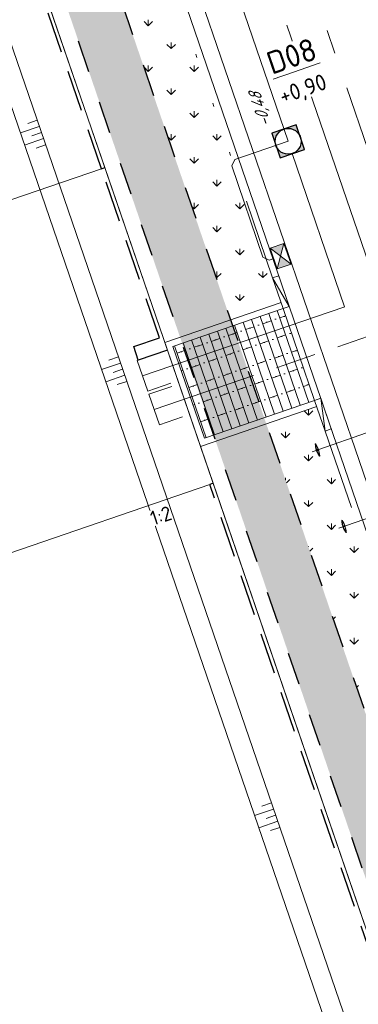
# Model space of a CAD drawing. Header units: metres. Extents: x 264570 to 266133, y 576109 to 577454.
# Tile 89 of 128: x 265529 to 265539, y 576769 to 576800. Entities that reach past the tile are written whole.
import ezdxf

# ---------------------------------------------------------------- set-up
doc = ezdxf.new("R2010")
doc.units = ezdxf.units.M
doc.set_wipeout_variables(frame=1)
for name, pattern in [('AM-AS', [16, 10, -2, 2, -2]), ('B-WE-RI-HWA_HUISAANSLUITING_PVC_125-G', [10, 3.25, -0.75, 1.25, -0.75, 1.25, -0.75, 1.25, -0.75]), ('B-WE-RI-HWA_PVC_160-G', [10, 5.5, -4.5]), ('B-WE-RI-HWA_PVC_315-G', [10, 2, -1.125, 0.75, -1.125, 2, -1.125, 0.75, -1.125]), ('B-WE-VH-KANTOPSLUITING_TROTTOIRBAND_RWS_[AFMETINGEN1]-G', [10, 2.5, -1.5, 0, -1.5, 0, -1.5, 0, -1.5, 0, -1.5]), ('DASHED', [19.05, 12.7, -6.35]), ('NLCS-HIDDEN', [4, 2, -2]), ('XX-HIDDEN2', [3.335, 2.225, -1.11])]:
    doc.linetypes.add(name, pattern=pattern)
for name, color, linetype, lineweight in [('B-OI-RI-HWA_KOLK-S', 252, 'Continuous', 9), ('B-WE-AM-AS-WEG-GD', 252, 'AM-AS', 18), ('B-WE-GR-GRAS_BERMKRUIDENMENGSEL-A', 252, 'Continuous', 18), ('B-WE-GW-TALUDARCERING_KORT-G', 252, 'Continuous', 15), ('B-WE-GW-TALUDARCERING_LANG-G', 252, 'Continuous', 15), ('B-WE-KG-GRENS_KADASTRAAL-G', 252, 'KG-KADASTRAAL', 18), ('B-WE-KL-TRACE-A', 252, 'Continuous', 13), ('B-WE-KL-TRACE-GD', 252, 'NLCS-HIDDEN', 25), ('B-WE-OG-TOPOGRAFIE-G', 252, 'Continuous', 15), ('B-WE-RI-DRAINAGE_AFDEKKAP-G', 252, 'Continuous', 18), ('B-WE-RI-DWA_HUISAANSLUITING_PVC_125-G', 252, 'B-WE-RI-DWA_HUISAANSLUITING_PVC_125-G', 18), ('B-WE-RI-DWA_PVC_250-G', 252, 'B-WE-RI-DWA_PVC_250-G', 18), ('B-WE-RI-HWA_HUISAANSLUITING_PVC_125-G', 252, 'B-WE-RI-HWA_HUISAANSLUITING_PVC_125-G', 18), ('B-WE-RI-HWA_PVC_160-G', 252, 'B-WE-RI-HWA_PVC_160-G', 18), ('B-WE-RI-HWA_PVC_315-G', 252, 'B-WE-RI-HWA_PVC_315-G', 18), ('B-WE-RI-VWA_RIOOLPUT_INSPECTIEPUT-S', 252, 'Continuous', 13), ('B-WE-VH-KANTOPSLUITING_ELEMENT_VERLOOPBAND_11-22x25_19-22x16-G', 252, 'Continuous', 18), ('B-WE-VH-KANTOPSLUITING_INRITVERLOOPBAND_19-22X16-G', 252, 'B-WE-VH-KANTOPSLUITING_GAZONBAND_[AFMETINGEN1]-G', 18), ('B-WE-VH-KANTOPSLUITING_OPSLUITBAND_10X20-G', 252, 'B-WE-VH-KANTOPSLUITING_TALUDBAND-G', 18), ('B-WE-VH-KANTOPSLUITING_TROTTOIRBAND_RWS_11-22X25-G', 252, 'B-WE-VH-KANTOPSLUITING_TROTTOIRBAND_RWS_[AFMETINGEN1]-G', 18), ('B-WE-VH-VERHARDING_STRAATBAKSTEEN_DIKFORMAAT_HALF-A', 252, 'Continuous', 13), ('B-XX-AL-BLAD-1A_5-5-PUTNUMMER-T35-500', 252, 'Continuous', 9), ('B-XX-AL-HOOGTELABEL-T18', 252, 'Continuous', 18), ('B-XX-GC-VERANKERING_ANKERSTANG-G', 252, 'XX-HIDDEN2', 18), ('B-XX-RI-T25-200', 252, 'Continuous', 13), ('T-WE-GR-TOEKOMSTIG-G', 3, 'DASHED', 25)]:
    doc.layers.add(name, color=color, linetype=linetype, lineweight=lineweight)
doc.styles.add('NLCS-ISO', font='NLCS-ISO.ttf')
doc.styles.add('NLCS-ISO-ANNOTATIVE-T18', font='NLCS-ISO.ttf', dxfattribs={"oblique": 30, "height": 1.8})
doc.styles.add('NLCS-ISO-ANNOTATIVE-T35', font='NLCS-ISO.ttf', dxfattribs={"height": 3.5})
doc.styles.add('NLCS-ISO-M250-T18', font='NLCS-ISO.ttf', dxfattribs={"height": 0.45})
doc.styles.get("Standard").update_dxf_attribs({"font": 'arial.ttf'})
doc.linetypes.add('B-WE-RI-DWA_HUISAANSLUITING_PVC_125-G', pattern='A,5.375,-1.75,["o",Standard,S=1,R=0,X=-0.35,Y=-0.35],-1.75,1.125', length=10)
doc.linetypes.add('B-WE-RI-DWA_PVC_250-G', pattern='A,6,-5.5,["O   O   O",NLCS-ISO,S=0.5,R=0,X=-2.5,Y=-0.2],-3.5,5', length=20)
doc.linetypes.add('B-WE-VH-KANTOPSLUITING_GAZONBAND_[AFMETINGEN1]-G', pattern='A,4,-3,[160,NLCS.shx,S=0.25,R=0,X=0,Y=0],-3', length=10)
doc.linetypes.add('B-WE-VH-KANTOPSLUITING_TALUDBAND-G', pattern='A,5,-2.5,[4,NLCS.shx,S=0.5,R=0,X=0,Y=0],-2.5', length=10)
doc.linetypes.add('KG-KADASTRAAL', pattern='A,5.5,-2,["K",Standard,S=1.8,R=0,X=0,Y=-0.9],-2,5.5,-2,[5,NLCS.shx,S=0.75,R=0,X=0,Y=0],-2', length=19)
pattern_1 = [(90, (214669.0599, 555914.2474), (-0.707106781, 0.707106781), [0.1875, -1.226713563]), (45, (214669.0599, 555914.2474), (-0.707106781, 0.707106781), [0.1875, -0.8125]), (135, (214669.0599, 555914.2474), (-0.707106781, -0.707106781), [0.1875, -0.8125])]

# ---------------------------------------------------------------- blocks, each defined once
blk = doc.blocks.new('N-SRI-PUT_SWA-SO')
h = blk.add_hatch(color=256)
h.paths.add_polyline_path([(-2, 2), (0, 2, 0.41155), (-2, 0.02)])
h.paths.add_polyline_path([(-2, -0.02, 0.408866), (-0.02, -2), (-2, -2)])
h.paths.add_polyline_path([(2, -0.02), (2, -2), (0.02, -2, 0.408866)])
h = blk.add_hatch(color=256)
h.paths.add_polyline_path([(0, 2, -0.41155), (2, 0.02), (2, 2)])
h.paths.add_polyline_path([(2, -0.02, -0.408866), (0.02, -2), (2, -2)])
h.paths.add_polyline_path([(-0.02, -2, -0.408866), (-2, -0.02), (-2, -2)])
at = {"flags": 128}
blk.add_lwpolyline([(-2, 2), (2, 2), (2, -2), (-2, -2)], close=True, dxfattribs=at)
at = {"lineweight": -3, "flags": 128}
blk.add_lwpolyline([(2, -2), (2, 2), (-2, 2), (-2, -2)], close=True, dxfattribs=at)
at = {"lineweight": -3}
blk.add_circle((0, 0), 2, dxfattribs=at)
blk = doc.blocks.new('*U37')
for p, q in [((0.5, 0), (0, 0.1)), ((0, 0), (0, 0.1)), ((0, 0.1), (0.5, 0.1)), ((0.5, 0), (0, 0)), ((0.5, 0.1), (0.5, 0))]:
    blk.add_line(p, q)
blk = doc.blocks.new('*U38')
for p, q in [((-0.5, 0), (0, 0.1)), ((0, 0.1), (-0.5, 0.1)), ((-0.5, 0.1), (-0.5, 0)), ((-0.5, 0), (0, 0)), ((0, 0), (0, 0.1))]:
    blk.add_line(p, q)
blk = doc.blocks.new('*U42')
blk.add_wipeout([(-1.125, 0.75), (1.125, 0.75), (1.125, -0.75), (-1.125, -0.75)])
h = blk.add_hatch(color=256)
h.dxf.hatch_style = 1
h.paths.add_polyline_path([(0, 0), (-1.125, 0.75), (-1.125, -0.75)])
h.paths.add_polyline_path([(1.125, -0.75), (1.125, 0.75), (0, 0)])
for p, q in [((-1.125, -0.75), (1.125, 0.75)), ((1.125, -0.75), (-1.125, 0.75))]:
    blk.add_line(p, q)
at = {"flags": 128}
blk.add_lwpolyline([(-1.125, -0.75), (1.125, -0.75), (1.125, 0.75), (-1.125, 0.75)], close=True, dxfattribs=at)

msp = doc.modelspace()

# ---------------------------------------------------------------- hatches: boundary and pattern name
at = {"layer": 'B-WE-GR-GRAS_BERMKRUIDENMENGSEL-A'}
h = msp.add_hatch(dxfattribs=at)
h.set_pattern_fill('AGR-KRUIDEN', color=256, scale=0.5, pattern_type=2)
h.set_pattern_definition(pattern_1)
h.paths.add_polyline_path([(265531.499, 576801.072), (265535.206, 576790.276), (265536.767, 576790.812), (265536.507, 576791.569), (265536.303, 576792.162), (265536.208, 576792.209), (265536.084, 576792.568), (265536.131, 576792.663), (265533.319, 576800.852), (265533.059, 576801.608)])
h = msp.add_hatch(dxfattribs=at)
h.set_pattern_fill('AGR-KRUIDEN', color=256, scale=0.5, pattern_type=2)
h.set_pattern_definition(pattern_1)
edge = h.paths.add_edge_path()
edge.add_line((265536.31, 576787.061), (265547.578, 576754.25))
edge.add_arc((265536.024, 576756.645), 11.8, 348.289, 378.9534)
edge.add_line((265547.184, 576760.478), (265547.16, 576760.549))
edge.add_line((265547.16, 576760.549), (265546.987, 576761.05))
edge.add_line((265546.987, 576761.05), (265542.733, 576773.44))
edge.add_line((265542.733, 576773.44), (265542.637, 576773.487))
edge.add_line((265542.637, 576773.487), (265542.514, 576773.846))
edge.add_line((265542.514, 576773.846), (265542.56, 576773.941))
edge.add_line((265542.56, 576773.941), (265538.131, 576786.84))
edge.add_line((265538.131, 576786.84), (265538.131, 576786.84))
edge.add_line((265538.131, 576786.84), (265537.871, 576787.597))
edge.add_line((265537.871, 576787.597), (265536.31, 576787.061))
at = {"layer": 'B-WE-KL-TRACE-A'}
h = msp.add_hatch(dxfattribs=at)
h.set_pattern_fill('DOTS', color=256, scale=0.5)
h.set_pattern_definition([(0, (265213.50372, 576754.34745), (0.079375, 0.15875), [0, -0.15875])])
h.paths.add_polyline_path([(265408.404, 576917.823), (265412.235, 576919.138), (265412.771, 576917.578), (265421.592, 576891.891), (265492.005, 576916.073), (265492.541, 576914.512), (265549.415, 576748.903), (265547.812, 576748.488), (265490.981, 576913.976), (265428.559, 576892.539), (265483.75, 576731.828), (265482.15, 576731.407), (265435.731, 576866.574), (265428.264, 576864.01), (265427.731, 576865.561), (265435.199, 576868.125), (265426.999, 576892.003), (265420.567, 576889.795), (265411.163, 576917.026), (265408.94, 576916.262)])
at = {"layer": 'B-WE-VH-VERHARDING_STRAATBAKSTEEN_DIKFORMAAT_HALF-A'}
h = msp.add_hatch(dxfattribs=at)
h.set_pattern_fill('AVH-SBS_DIKFORMAAT_HALFST', color=256, scale=28, angle=89.931, pattern_type=2)
h.set_pattern_definition([(108.95339913, (70394.0165, 116905.67347), (-0.26481925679, -0.09094372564), []), (198.95339913, (70393.6527, 116906.7327), (0.3637749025, -1.0592770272), [0.28, -0.28]), (198.95339913, (70393.5698, 116906.1122), (0.3637749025, -1.0592770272), [0.28, -0.28]), (108.95339913, (70393.7022, 116906.15763), (-0.5296385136, -0.1818874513), [0, -0.56, 0, 0, 0]), (108.95339913, (70393.4374, 116906.0667), (-0.5296385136, -0.1818874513), [0, -0.56, 0, 0, 0])])
h.paths.add_polyline_path([(265534.401, 576786.616), (265537.806, 576787.786), (265536.832, 576790.623), (265533.427, 576789.454)])

# ---------------------------------------------------------------- linework, layer by layer
at = {"layer": 'B-WE-AM-AS-WEG-GD', "flags": 128}
msp.add_lwpolyline([(265555.786, 576744.512), (265498.386, 576911.656), (265424.142, 576886.159)], dxfattribs=at)
at = {"layer": 'B-WE-GW-TALUDARCERING_KORT-G', "flags": 128}
for points in [[(265529.231, 576796.436), (265528.938, 576796.336)], [(265529.361, 576796.058), (265529.068, 576795.957)], [(265529.491, 576795.68), (265529.198, 576795.579)], [(265531.741, 576789.129), (265531.448, 576789.029)], [(265531.871, 576788.751), (265531.578, 576788.65)], [(265532.001, 576788.373), (265531.707, 576788.272)], [(265536.47, 576775.358), (265536.177, 576775.258)], [(265536.6, 576774.98), (265536.307, 576774.879)], [(265536.73, 576774.602), (265536.437, 576774.501)]]:
    msp.add_lwpolyline(points, dxfattribs=at)
at = {"layer": 'B-WE-GW-TALUDARCERING_LANG-G', "flags": 128}
for points in [[(265529.296, 576796.247), (265528.71, 576796.046)], [(265529.426, 576795.869), (265528.84, 576795.667)], [(265531.806, 576788.94), (265531.219, 576788.739)], [(265531.936, 576788.562), (265531.349, 576788.36)], [(265536.535, 576775.169), (265535.949, 576774.968)], [(265536.665, 576774.791), (265536.078, 576774.59)]]:
    msp.add_lwpolyline(points, dxfattribs=at)
at = {"layer": 'B-WE-KG-GRENS_KADASTRAAL-G', "ltscale": 0.5}
for p, q in [((265531.319, 576794.976), (265529.383, 576800.613)), ((265527.867, 576793.791), (265531.215, 576794.94)), ((265533.255, 576789.339), (265531.319, 576794.976)), ((265534.666, 576785.229), (265533.255, 576789.339)), ((265534.562, 576785.193), (265519.581, 576780.048)), ((265545.37, 576754.061), (265534.666, 576785.229))]:
    msp.add_line(p, q, dxfattribs=at)
at = {"layer": 'B-WE-KL-TRACE-GD', "ltscale": 0.5, "flags": 128}
msp.add_lwpolyline([(265408.404, 576917.823), (265412.235, 576919.138), (265412.771, 576917.578), (265421.592, 576891.891), (265492.005, 576916.073), (265492.541, 576914.512), (265549.415, 576748.903), (265547.812, 576748.488), (265490.981, 576913.976), (265428.559, 576892.539), (265483.75, 576731.828), (265482.15, 576731.407), (265435.731, 576866.574), (265428.264, 576864.01), (265427.731, 576865.561), (265435.199, 576868.125), (265426.999, 576892.003), (265420.567, 576889.795), (265411.163, 576917.026), (265408.94, 576916.262)], close=True, dxfattribs=at)
at = {"layer": 'B-WE-OG-TOPOGRAFIE-G', "flags": 128}
for points in [[(265491.614, 576732.122, -0.391712), (265476.659, 576740.163), (265429.112, 576878.614, -0.414214), (265433.148, 576886.873), (265490.841, 576906.686, -0.414214), (265499.1, 576902.649), (265547.86, 576760.666, -0.436819), (265539.181, 576744.508), (265539.166, 576744.504)], [(265491.488, 576732.606, -0.391699), (265477.131, 576740.325), (265429.585, 576878.776, -0.414214), (265433.311, 576886.4), (265491.004, 576906.213, -0.414214), (265498.627, 576902.487), (265547.387, 576760.504, -0.436819), (265539.055, 576744.992), (265539.04, 576744.988)]]:
    msp.add_lwpolyline(points, format="xyb", dxfattribs=at)
for points in [[(265483.26, 576739.412), (265434.624, 576881.036), (265493.263, 576901.173), (265543.426, 576755.104)], [(265483.66, 576740.157), (265435.412, 576880.651), (265492.878, 576900.385), (265542.622, 576755.535)]]:
    msp.add_lwpolyline(points, close=True, dxfattribs=at)
for points in [[(265529.383, 576800.613), (265533.255, 576789.339)], [(265536.832, 576790.623), (265533.427, 576789.454), (265534.401, 576786.616), (265537.806, 576787.786)], [(265534.277, 576786.362), (265545.37, 576754.061), (265533.902, 576751.07)]]:
    msp.add_lwpolyline(points, dxfattribs=at)
at = {"layer": 'B-WE-RI-DRAINAGE_AFDEKKAP-G', "flags": 128}
for points in [[(265533.033, 576789.259), (265532.324, 576789.016), (265532.649, 576788.07), (265533.358, 576788.314)], [(265533.393, 576788.22), (265532.683, 576787.976), (265533.008, 576787.031), (265533.718, 576787.274)]]:
    msp.add_lwpolyline(points, dxfattribs=at)
at = {"layer": 'B-WE-RI-DWA_HUISAANSLUITING_PVC_125-G', "flags": 128}
for points in [[(265537.114, 576795.407), (265538.731, 576790.676)], [(265532.486, 576788.543), (265538.741, 576790.679)]]:
    msp.add_lwpolyline(points, dxfattribs=at)
at = {"layer": 'B-WE-RI-DWA_PVC_250-G', "flags": 128}
msp.add_lwpolyline([(265518.799, 576848.75), (265536.988, 576795.786)], dxfattribs=at)
at = {"layer": 'B-WE-RI-HWA_HUISAANSLUITING_PVC_125-G', "flags": 128}
msp.add_lwpolyline([(265532.846, 576787.503), (265541.227, 576790.367)], dxfattribs=at)
at = {"layer": 'B-WE-RI-HWA_PVC_160-G', "flags": 128}
msp.add_lwpolyline([(265536.988, 576795.786), (265535.34, 576795.22), (265535.247, 576795.03), (265536.208, 576792.209), (265536.398, 576792.116), (265536.54, 576792.164)], dxfattribs=at)
at = {"layer": 'B-WE-RI-HWA_PVC_315-G'}
msp.add_line((265550.817, 576762.445), (265521.821, 576846.88), dxfattribs=at)
at = {"layer": 'B-WE-VH-KANTOPSLUITING_INRITVERLOOPBAND_19-22X16-G', "flags": 128}
msp.add_lwpolyline([(265537.806, 576787.786), (265536.832, 576790.623)], dxfattribs=at)
at = {"layer": 'B-WE-VH-KANTOPSLUITING_OPSLUITBAND_10X20-G', "flags": 128}
msp.add_lwpolyline([(265536.767, 576790.812), (265533.173, 576789.578), (265534.277, 576786.362), (265537.871, 576787.597)], dxfattribs=at)
at = {"layer": 'B-WE-VH-KANTOPSLUITING_TROTTOIRBAND_RWS_11-22X25-G', "flags": 128}
msp.add_lwpolyline([(265536.507, 576791.569), (265533.319, 576800.852)], dxfattribs=at)
msp.add_lwpolyline([(265538.131, 576786.84), (265547.198, 576760.439, -0.436819), (265539.005, 576745.185), (265538.406, 576745.03)], format="xyb", dxfattribs=at)
at = {"layer": 'B-XX-GC-VERANKERING_ANKERSTANG-G'}
for p, q in [((265549.067, 576790.137), (265537.731, 576786.2)), ((265549.887, 576787.774), (265538.552, 576783.837)), ((265537.826, 576786.445, 0.27), (265537.834, 576786.447, 0.27)), ((265537.958, 576786.067, 0.27), (265537.966, 576786.07, 0.27)), ((265538.647, 576784.082, 0.27), (265538.655, 576784.085, 0.27)), ((265538.778, 576783.704, 0.27), (265538.786, 576783.707, 0.27))]:
    msp.add_line(p, q, dxfattribs=at)
for centre, radius, start, end in [((265538.474, 576786.453), 0.647, 180.7016, 198.718), ((265536.036, 576785.448), 2.057, 23.8551, 29.0505), ((265538.481, 576786.453), 0.647, 180.5129, 198.1629), ((265537.943, 576786.178), 0.106, 117.0074, 141.0722), ((265537.884, 576786.348), 0.106, 257.247, 281.3118), ((265538.471, 576786.462), 0.647, 199.6013, 217.6176), ((265538.477, 576786.466), 0.647, 200.1563, 217.8063), ((265535.935, 576785.738), 2.057, 9.2687, 14.4642), ((265539.294, 576784.09), 0.647, 180.7016, 198.718), ((265536.857, 576783.086), 2.057, 23.8551, 29.0505), ((265539.302, 576784.091), 0.647, 180.5129, 198.1629), ((265538.764, 576783.815), 0.106, 117.0074, 141.0722), ((265538.705, 576783.986), 0.106, 257.247, 281.3118), ((265539.291, 576784.099), 0.647, 199.6013, 217.6176), ((265539.297, 576784.103), 0.647, 200.1563, 217.8063), ((265536.756, 576783.376), 2.057, 9.2687, 14.4642)]:
    msp.add_arc(centre, radius, start, end, dxfattribs=at)
at = {"layer": 'T-WE-GR-TOEKOMSTIG-G', "ltscale": 0.1}
for p, q in [((265531.215, 576794.94), (265529.422, 576800.161)), ((265531.215, 576794.94), (265531.319, 576794.976)), ((265533.008, 576789.72), (265531.215, 576794.94)), ((265531.319, 576794.976), (265531.319, 576794.976)), ((265532.213, 576789.447), (265533.008, 576789.72)), ((265532.356, 576789.031), (265532.213, 576789.447)), ((265533.255, 576789.339), (265532.356, 576789.031)), ((265534.666, 576785.229), (265534.562, 576785.193)), ((265534.562, 576785.193), (265534.562, 576785.193)), ((265545.227, 576754.138), (265534.562, 576785.193))]:
    msp.add_line(p, q, dxfattribs=at)

# ---------------------------------------------------------------- block references
at = {"layer": 'B-WE-RI-VWA_RIOOLPUT_INSPECTIEPUT-S', "xscale": 0.2, "yscale": 0.2, "zscale": 0.2, "rotation": 18.88435309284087}
msp.add_blockref('N-SRI-PUT_SWA-SO', (265536.988, 576795.786), dxfattribs=at)
at = {"layer": 'B-WE-VH-KANTOPSLUITING_ELEMENT_VERLOOPBAND_11-22x25_19-22x16-G', "xscale": 1.999999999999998, "yscale": 1.999999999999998, "zscale": 1.999999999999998, "rotation": 108.953399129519}
for name, p in [('*U38', (265536.696, 576791.634)), ('*U37', (265538.32, 576786.905))]:
    msp.add_blockref(name, p, dxfattribs=at)

# ---------------------------------------------------------------- next in the draw order: block references
at = {"layer": 'B-OI-RI-HWA_KOLK-S', "xscale": 0.3, "yscale": 0.3, "zscale": 0.3, "rotation": 288.953399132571}
msp.add_blockref('*U42', (265536.753, 576792.237), dxfattribs=at)

# ---------------------------------------------------------------- next in the draw order: texts
at = {"layer": 'B-XX-AL-HOOGTELABEL-T18', "insert": (265532.677, 576784.342), "char_height": 0.45, "attachment_point": 1, "rotation": 18.136, "style": 'NLCS-ISO-M250-T18', "bg_fill": 3, "box_fill_scale": 1.05, "bg_fill_color": 256, "bg_fill_transparency": 0}
msp.add_mtext_dynamic_manual_height_columns('1:2', width=0.5, gutter_width=9, heights=[0], dxfattribs=at)
at = {"layer": 'B-XX-RI-T25-200', "ltscale": 0.5, "insert": (265536.09, 576796.986), "char_height": 0.36, "width": 1.59368, "attachment_point": 5, "rotation": 108.4434, "style": 'NLCS-ISO-ANNOTATIVE-T18', "bg_fill": 3, "box_fill_scale": 1.15, "bg_fill_color": 256, "bg_fill_transparency": 0}
msp.add_mtext('\\A1;\\pxql;-0,48', dxfattribs=at)

# ---------------------------------------------------------------- next in the draw order: texts
at = {"layer": 'B-XX-AL-BLAD-1A_5-5-PUTNUMMER-T35-500', "insert": (265537.27, 576797.907), "char_height": 0.7, "width": 0.7, "attachment_point": 5, "rotation": 18.951, "style": 'NLCS-ISO-ANNOTATIVE-T35', "bg_fill": 3, "box_fill_scale": 1.1, "bg_fill_color": 256, "bg_fill_true_color": 13158600, "bg_fill_transparency": 0}
msp.add_mtext('{\\LD08\\P\\H0.71429x;\\l+0,90}', dxfattribs=at)

doc.saveas('drawing.dxf')
